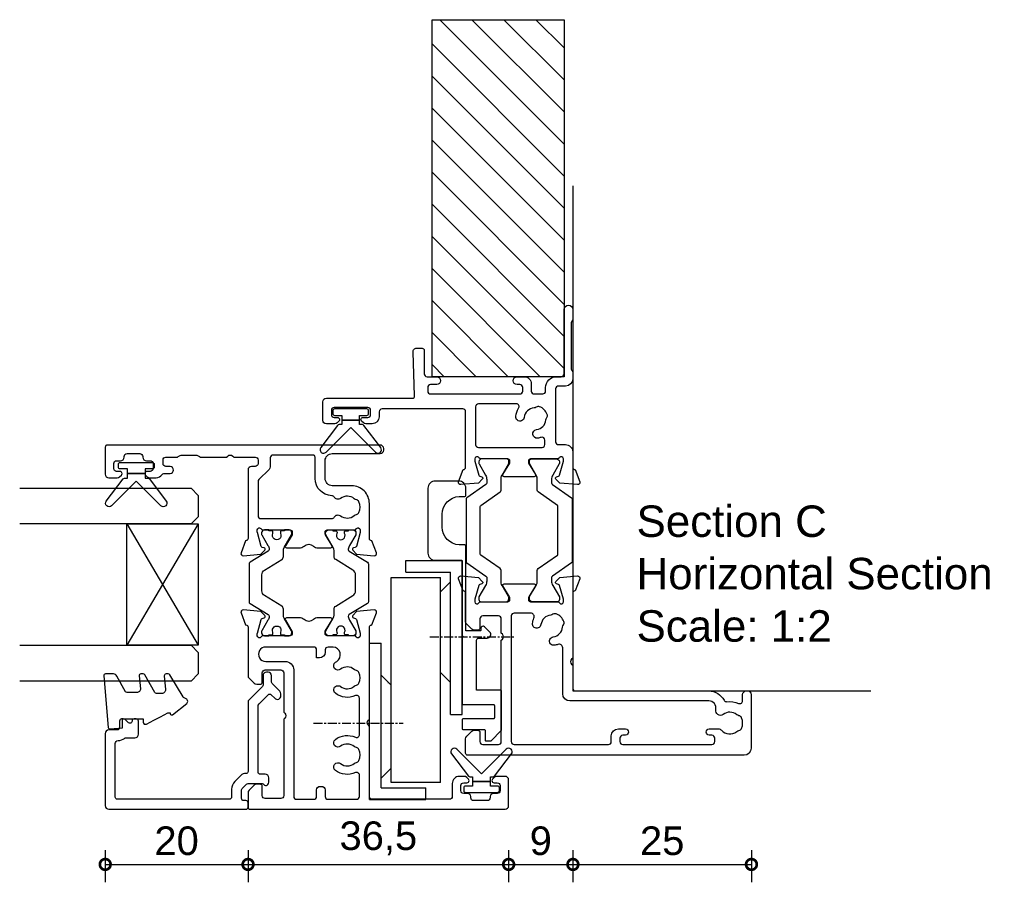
# Model space of a CAD drawing. Header units: millimetres. Extents: x 80 to 17288, y -2623 to 7492.
# Tile 102 of 125: x 14771 to 14909, y 1497 to 1617. Entities that reach past the tile are written whole.
import ezdxf

# ---------------------------------------------------------------- set-up
doc = ezdxf.new("R2010")
doc.units = ezdxf.units.MM
doc.linetypes.add('CENTER', pattern=[2, 1.25, -0.25, 0.25, -0.25])
for name, color, linetype in [('Extrusion', 2, 'Continuous'), ('Glass', 140, 'Continuous'), ('Gray', 8, 'Continuous'), ('Gussets', 1, 'Continuous'), ('polyamide', 6, 'Continuous')]:
    doc.layers.add(name, color=color, linetype=linetype)
doc.layers.add('UNO-Dark Grey', color=7, linetype='Continuous', lineweight=13, true_color=0x44474e)
doc.styles.add('UNO Text', font='arial.ttf')
doc.dimstyles.new('UNO', dxfattribs={"dimtxt": 2, "dimasz": 1.5, "dimexe": 1.25, "dimexo": 0.625, "dimtad": 1, "dimdec": 1, "dimzin": 9, "dimtxsty": 'UNO Text', "dimblk": 'DOTSMALL', "dimcen": 2.5, "dimadec": 0, "dimazin": 0, "dimtfac": 1, "dimtdec": 1, "dimtmove": 0, "dimatfit": 3, "dimfxl": 1, "dimfxlon": 1, "dimarcsym": 0})

# ---------------------------------------------------------------- blocks, each defined once
blk = doc.blocks.new('BACKSEAL1.5')
at = {"layer": 'Gussets'}
for points in [[(-0.35, -2.9), (0.3, -2.9), (0.3, -1.65), (0.3, -0.4), (-0.35, -0.4), (-0.35, -0.02, 0.233448), (-0.45, 0.18), (-3.55, 2.55, 0.936585), (-4.2, 1.8), (-0.75, -1.65), (-4.2, -5.1, 0.936585), (-3.55, -5.85), (-0.45, -3.48, 0.233448), (-0.35, -3.28)], [(1.6, 0.85), (1.2, 0.85, 0.414214), (0.95, 0.6), (0.95, -0.4), (0.3, -0.4), (0.3, -1.65), (0.3, -2.9), (0.95, -2.9), (0.95, -3.9, 0.414214), (1.2, -4.15), (1.6, -4.15, 0.414214), (1.85, -3.9), (1.85, -1.65), (1.85, 0.6, 0.414214)]]:
    blk.add_lwpolyline(points, format="xyb", close=True, dxfattribs=at)
blk = doc.blocks.new('421201')
at = {"layer": 'Extrusion'}
for points in [[(50.8, 25.2, -0.416486), (51.8, 24.21), (51.8, 17.5, 0.414214), (52.3, 17), (52.5, 17, 0.414214), (53, 17.5), (53, 55.7, 0.414214), (52.7, 56), (48.9, 56, 0.414214), (48.4, 55.5), (48.4, 54.33, 0.198912), (48.55, 53.98), (48.79, 53.74, 0.198912), (49, 53.65), (49, 53.65, 0.414214), (49.3, 53.95), (49.3, 54.4, -0.414214), (49.7, 54.8), (50.4, 54.8, -0.414214), (50.8, 54.4), (50.8, 53.85, 0.414214), (51.3, 53.35), (51.4, 53.35, -0.414214), (51.8, 52.95), (51.8, 51.15, -0.414214), (51.4, 50.75), (51.3, 50.75, 0.406014), (50.8, 50.23), (50.8, 49.7, -0.414214), (50.4, 49.3), (49.7, 49.3, -0.414214), (49.3, 49.7), (49.3, 50.15, 0.414214), (49, 50.45), (49, 50.45, 0.198912), (48.79, 50.36), (48.55, 50.12, 0.198912), (48.4, 49.77), (48.4, 48.88, 0.255925), (48.86, 48.04, -0.255925), (49, 47.79), (49, 46.9, 0.904974), (50, 46.9), (50, 47.5, -0.414214), (50.4, 47.9), (50.9, 47.9, -0.414214), (51.3, 47.5), (51.3, 46.03, 0.132602), (51.37, 45.78), (51.53, 45.49, -0.115079), (51.6, 45.27), (51.6, 43.29, -0.131652), (51.55, 43.09), (51.37, 42.78, 0.131605), (51.3, 42.53), (51.3, 39), (51.45, 38.85, -0.414214), (51.45, 38.15), (51.3, 38), (51.3, 35, -0.414214), (50.9, 34.6), (50.4, 34.6, -0.414214), (50, 35), (50, 35.5, 0.414213), (49.5, 36), (39.9, 36, -0.359521), (39.61, 36.24), (39.6, 36.36), (37.9, 36.98, 0.548619), (37.5, 36.67), (37.72, 34.2), (38.26, 33.66, 0.57735), (38.59, 33.75), (38.67, 34.03, -0.267949), (38.81, 34.17), (40.76, 34.69, -0.065543), (40.84, 34.7), (41.1, 34.7, -0.767327), (41.25, 34.14, 0.267949), (41.1, 33.88), (41.1, 30.1, -0.414214), (40.8, 29.8), (40.58, 29.8, -0.137872), (40.43, 29.84), (38.9, 30.77, 0.585524), (38.6, 30.6), (38.6, 28.82, 0.182749), (38.85, 28.16, -0.378127), (38.85, 26.84, 0.182749), (38.6, 26.18), (38.6, 24.4, 0.585524), (38.9, 24.23), (40.43, 25.16, -0.137872), (40.58, 25.2), (40.8, 25.2, -0.414214), (41.1, 24.9), (41.1, 21.12, 0.267949), (41.25, 20.86, -0.767323), (41.1, 20.3), (40.84, 20.3, -0.065543), (40.76, 20.31), (38.81, 20.83, -0.267943), (38.67, 20.97), (38.59, 21.25, 0.57735), (38.26, 21.34), (37.72, 20.8), (37.5, 18.33, 0.548619), (37.9, 18.02), (39.6, 18.64), (39.6, 18.7, -0.414211), (39.9, 19), (44.8, 19, 0.414214), (47.3, 21.5), (47.3, 24.2, -0.414214), (48.3, 25.2)], [(3.78, 2.1), (3.6, 2.1, -0.414213), (3.2, 2.5), (3.2, 4.4, -0.414214), (3.6, 4.8), (3.78, 4.8, 0.397078), (4.2, 5.25), (4.2, 5.8, -0.414214), (4.6, 6.2), (5.3, 6.2, -0.414214), (5.7, 5.8), (5.7, 5.35, 0.414214), (6, 5.05, 0.198912), (6.21, 5.14), (6.45, 5.38, 0.198912), (6.6, 5.73), (6.6, 6.4, 0.414214), (5.6, 7.4), (3.8, 7.4, -0.414214), (3.4, 7.8), (3.4, 18.6, -0.414214), (3.8, 19), (13.6, 19), (13.75, 19.15, -0.414214), (14.46, 19.15), (14.6, 19), (27.5, 19, -0.359508), (27.79, 18.76), (27.8, 18.64), (29.5, 18.02, 0.548619), (29.9, 18.33), (29.68, 20.8), (29.14, 21.34, 0.57735), (28.81, 21.25), (28.73, 20.97, -0.267949), (28.59, 20.83), (26.64, 20.31, -0.065543), (26.56, 20.3), (26.3, 20.3, -0.767327), (26.15, 20.86, 0.267949), (26.3, 21.12), (26.3, 24.9, -0.414214), (26.6, 25.2), (26.91, 25.2), (28.5, 24.23, 0.579801), (28.8, 24.4), (28.8, 26.18, 0.182749), (28.55, 26.84, -0.378127), (28.55, 28.16, 0.182749), (28.8, 28.82), (28.8, 30.6, 0.57979), (28.5, 30.77), (26.9, 29.8), (26.6, 29.8, -0.414214), (26.3, 30.1), (26.3, 33.88, 0.267949), (26.15, 34.14, -0.767316), (26.3, 34.7), (26.56, 34.7, -0.065543), (26.64, 34.69), (28.59, 34.17, -0.267949), (28.73, 34.03), (28.81, 33.75, 0.57735), (29.14, 33.66), (29.68, 34.2), (29.9, 36.67, 0.548619), (29.5, 36.98), (27.8, 36.36), (27.8, 36.3, -0.414207), (27.5, 36), (20.71, 36, 0.198912), (20.35, 35.85), (19.65, 35.15, 0.198913), (19.5, 34.79), (19.5, 34.3, 0.414213), (19.8, 34), (21.1, 34, -0.414214), (21.5, 33.6), (21.5, 31.4, -0.414214), (21.1, 31), (15.6, 31), (15.45, 30.85, -0.414214), (14.75, 30.85), (14.6, 31), (3.9, 31, -0.414214), (3.5, 31.4), (3.5, 33.6, -0.414214), (3.9, 34), (5.2, 34, 0.414214), (5.5, 34.3), (5.5, 34.79, 0.198913), (5.35, 35.15), (4.65, 35.85, 0.198912), (4.29, 36), (2.3, 36, 0.414214), (2, 35.7), (2, 0, 0.414214), (2.5, -0.5), (6.1, -0.5, 0.414214), (6.6, 0), (6.6, 1.17, 0.198912), (6.45, 1.52), (6.21, 1.76, 0.198912), (6, 1.85, 0.414214), (5.7, 1.55), (5.7, 1.1, -0.414213), (5.3, 0.7), (4.6, 0.7, -0.414214), (4.2, 1.1), (4.2, 1.65, 0.397078)], [(24.7, 24.1), (24.7, 24.8, 0.414213), (24.3, 25.2), (24, 25.2, -0.414213), (23.2, 26), (23.2, 26.4), (24.3, 26.4, 0.414214), (24.7, 26.8), (24.7, 33.5, 1.045901), (22.7, 33.5), (22.7, 30.8, -0.414214), (21.5, 29.6), (3.8, 29.6, 0.414214), (3.4, 29.2), (3.4, 26.8, 0.414214), (3.8, 26.4), (4.7, 26.4, -0.414214), (5.2, 25.9), (5.2, 25.7, -0.414214), (4.7, 25.2), (3.8, 25.2, 0.414214), (3.4, 24.8), (3.4, 20.8, 0.414214), (3.8, 20.4), (6.75, 20.4, 0.546165), (7.12, 20.97, -0.277164), (7.43, 23.76, -1), (8.38, 23.03, 0.347544), (8.42, 21.13, -0.12305), (8.56, 20.83, 0.239134), (8.84, 20.47, 0.221126), (10.36, 20.47, 0.239134), (10.64, 20.82, -0.12305), (10.78, 21.13, 0.347914), (10.82, 23.03, -1), (11.77, 23.76, -0.277326), (12.08, 20.97, 0.546198), (12.45, 20.4), (17.55, 20.4, 0.546165), (17.91, 20.97, -0.277164), (18.23, 23.76, -1), (19.18, 23.03, 0.347544), (19.21, 21.13, -0.12305), (19.36, 20.83, 0.239134), (19.64, 20.47, 0.221126), (21.16, 20.47, 0.239134), (21.43, 20.82, -0.12305), (21.58, 21.13, 0.347914), (21.61, 23.03, -1), (22.57, 23.76, -0.037096), (22.7, 23.57, 0.71749)], [(47.87, 34.6), (43.1, 34.6, 0.414214), (42.7, 34.2), (42.7, 24.27, 0.270376), (42.9, 23.92, -0.45529), (43.08, 23.03, 0.347914), (43.12, 21.13, -0.12305), (43.26, 20.83, 0.239134), (43.54, 20.47, 0.221126), (45.06, 20.47, 0.239134), (45.34, 20.83, -0.12305), (45.48, 21.13, 0.347914), (45.52, 23.03, -0.456671), (45.7, 23.92, 0.264964), (45.9, 24.26, -0.407067), (48.3, 26.6), (51.3, 26.6, 0.414214), (51.6, 26.9), (51.6, 32.5, 0.414214), (51.2, 32.9), (49.94, 32.9, -0.198911), (49.59, 33.05), (48.15, 34.48, 0.198912)]]:
    blk.add_lwpolyline(points, format="xyb", close=True, dxfattribs=at)
at = {"layer": 'polyamide'}
for points in [[(26.8, 32.53, -1.569905), (26.8, 31.44, 0.109556), (26.71, 31.46), (26.6, 31.46, 0.414214), (26.4, 31.26), (26.4, 30.89), (26.3, 30.89), (26.3, 30.26, 0.414214), (26.7, 29.86, 0.182748), (26.97, 29.89), (28.77, 30.93, -0.131214), (29.17, 31.04), (30.02, 31.04, 0.261185), (30.45, 31.28), (31.91, 33.68, -0.261646), (32.59, 34.06), (33.7, 34.06), (34.81, 34.06, -0.261646), (35.49, 33.68), (36.95, 31.28, 0.261185), (37.38, 31.04), (38.23, 31.04, -0.131214), (38.63, 30.93), (40.43, 29.89, 0.182748), (40.7, 29.86, 0.414214), (41.1, 30.26), (41.1, 30.89), (41, 30.89), (41, 31.26, 0.414214), (40.8, 31.46), (40.69, 31.46, 0.109556), (40.6, 31.44, -1.569905), (40.6, 32.53, 0.109544), (40.69, 32.51), (40.8, 32.51, 0.414214), (41, 32.71), (41, 33.09), (41.1, 33.09), (41.1, 33.71, 0.414225), (40.7, 34.11), (40.53, 34.11, 0.131652), (40.43, 34.08), (38.94, 33.22, -0.120828), (38.4, 33.04), (38.39, 33.04, -0.261646), (38.13, 33.18), (36.59, 35.72, 0.261646), (36.33, 35.86), (33.7, 35.86), (31.07, 35.86, 0.261646), (30.81, 35.72), (29.27, 33.18, -0.261646), (29.01, 33.04), (29, 33.04, -0.120828), (28.46, 33.22), (26.97, 34.08, 0.131652), (26.87, 34.11), (26.7, 34.11, 0.414225), (26.3, 33.71), (26.3, 33.09), (26.4, 33.09), (26.4, 32.71, 0.414214), (26.6, 32.51), (26.71, 32.51, 0.109544)], [(26.8, 22.47, 1.569905), (26.8, 23.56, -0.109556), (26.71, 23.54), (26.6, 23.54, -0.414214), (26.4, 23.74), (26.4, 24.11), (26.3, 24.11), (26.3, 24.74, -0.414214), (26.7, 25.14, -0.182748), (26.97, 25.11), (28.77, 24.07, 0.131214), (29.17, 23.96), (30.02, 23.96, -0.261185), (30.45, 23.72), (31.91, 21.32, 0.261646), (32.59, 20.94), (33.7, 20.94), (34.81, 20.94, 0.261646), (35.49, 21.32), (36.95, 23.72, -0.261185), (37.38, 23.96), (38.23, 23.96, 0.131214), (38.63, 24.07), (40.43, 25.11, -0.182748), (40.7, 25.14, -0.414214), (41.1, 24.74), (41.1, 24.11), (41, 24.11), (41, 23.74, -0.414214), (40.8, 23.54), (40.69, 23.54, -0.109556), (40.6, 23.56, 1.569905), (40.6, 22.47, -0.109544), (40.69, 22.49), (40.8, 22.49, -0.414214), (41, 22.29), (41, 21.91), (41.1, 21.91), (41.1, 21.29, -0.414225), (40.7, 20.89), (40.53, 20.89, -0.131652), (40.43, 20.92), (38.94, 21.78, 0.120828), (38.4, 21.96), (38.39, 21.96, 0.261646), (38.13, 21.82), (36.59, 19.28, -0.261646), (36.33, 19.14), (33.7, 19.14), (31.07, 19.14, -0.261646), (30.81, 19.28), (29.27, 21.82, 0.261646), (29.01, 21.96), (29, 21.96, 0.120828), (28.46, 21.78), (26.97, 20.92, -0.131652), (26.87, 20.89), (26.7, 20.89, -0.414225), (26.3, 21.29), (26.3, 21.91), (26.4, 21.91), (26.4, 22.29, -0.414214), (26.6, 22.49), (26.71, 22.49, -0.109544)]]:
    blk.add_lwpolyline(points, format="xyb", close=True, dxfattribs=at)
blk = doc.blocks.new('*U308')
at = {"layer": 'Glass'}
for p, q in [((-9, 0), (8, 10)), ((-9, 10), (8, 0))]:
    blk.add_line(p, q, dxfattribs=at)
for points in [[(-14, 25), (-14, 1), (-13, 0), (-10, 0), (-9, 1), (-9, 25)], [(8, 25), (8, 1), (9, 0), (12, 0), (13, 1), (13, 25)]]:
    blk.add_lwpolyline(points, dxfattribs=at)
blk.add_lwpolyline([(-9, 0), (8, 0), (8, 10), (-9, 10)], close=True, dxfattribs=at)
blk = doc.blocks.new('_DotSmall')
at = {"color": 0, "linetype": 'ByBlock', "const_width": 0.5}
blk.add_lwpolyline([(-0.0625, 0, 1), (0.0625, 0, 1)], format="xyb", close=True, dxfattribs=at)
blk = doc.blocks.new('*D346')
at = {"color": 0, "lineweight": -2, "transparency": 16777216}
for p, q in [((14782.99, 1501.01), (14782.99, 1496.51)), ((14802.99, 1501.01), (14802.99, 1496.51)), ((14782.99, 1499.01), (14802.99, 1499.01))]:
    blk.add_line(p, q, dxfattribs=at)
at = {"layer": 'Defpoints', "color": 0, "transparency": 16777216}
for p in [(14782.99, 1545.49), (14802.99, 1540.54), (14802.99, 1499.01)]:
    blk.add_point(p, dxfattribs=at)
at = {"color": 0, "lineweight": -2, "transparency": 16777216, "xscale": 3, "yscale": 3, "zscale": 3, "rotation": 180}
blk.add_blockref('_DotSmall', (14782.99, 1499.01), dxfattribs=at)
at = {"color": 0, "lineweight": -2, "transparency": 16777216, "xscale": 3, "yscale": 3, "zscale": 3}
blk.add_blockref('_DotSmall', (14802.99, 1499.01), dxfattribs=at)
at = {"color": 0, "transparency": 16777216, "insert": (14792.99, 1502.3), "char_height": 4, "attachment_point": 5, "style": 'UNO Text'}
blk.add_mtext('20', dxfattribs=at)
blk = doc.blocks.new('*D347')
at = {"color": 0, "lineweight": -2, "transparency": 16777216}
for p, q in [((14802.99, 1501.01), (14802.99, 1496.51)), ((14839.49, 1501.01), (14839.49, 1496.51)), ((14802.99, 1499.01), (14839.49, 1499.01))]:
    blk.add_line(p, q, dxfattribs=at)
at = {"layer": 'Defpoints', "color": 0, "transparency": 16777216}
for p in [(14802.99, 1540.54), (14839.49, 1508.79), (14839.49, 1499.01)]:
    blk.add_point(p, dxfattribs=at)
at = {"color": 0, "lineweight": -2, "transparency": 16777216, "xscale": 3, "yscale": 3, "zscale": 3, "rotation": 180}
blk.add_blockref('_DotSmall', (14802.99, 1499.01), dxfattribs=at)
at = {"color": 0, "lineweight": -2, "transparency": 16777216, "xscale": 3, "yscale": 3, "zscale": 3}
blk.add_blockref('_DotSmall', (14839.49, 1499.01), dxfattribs=at)
at = {"color": 0, "transparency": 16777216, "insert": (14821.24, 1502.66), "char_height": 4, "attachment_point": 5, "style": 'UNO Text'}
blk.add_mtext('36,5', dxfattribs=at)
blk = doc.blocks.new('*D348')
at = {"color": 0, "lineweight": -2, "transparency": 16777216}
for p, q in [((14839.49, 1501.01), (14839.49, 1496.51)), ((14848.49, 1501.01), (14848.49, 1496.51)), ((14839.49, 1499.01), (14848.49, 1499.01))]:
    blk.add_line(p, q, dxfattribs=at)
at = {"layer": 'Defpoints', "color": 0, "transparency": 16777216}
for p in [(14848.49, 1522.3), (14839.49, 1508.79), (14848.49, 1499.01)]:
    blk.add_point(p, dxfattribs=at)
at = {"color": 0, "lineweight": -2, "transparency": 16777216, "xscale": 3, "yscale": 3, "zscale": 3, "rotation": 180}
blk.add_blockref('_DotSmall', (14839.49, 1499.01), dxfattribs=at)
at = {"color": 0, "lineweight": -2, "transparency": 16777216, "xscale": 3, "yscale": 3, "zscale": 3}
blk.add_blockref('_DotSmall', (14848.49, 1499.01), dxfattribs=at)
at = {"color": 0, "transparency": 16777216, "insert": (14843.99, 1502.3), "char_height": 4, "attachment_point": 5, "style": 'UNO Text'}
blk.add_mtext('9', dxfattribs=at)
blk = doc.blocks.new('*D349')
at = {"color": 0, "lineweight": -2, "transparency": 16777216}
for p, q in [((14848.49, 1501.01), (14848.49, 1496.51)), ((14873.49, 1501.01), (14873.49, 1496.51)), ((14848.49, 1499.01), (14873.49, 1499.01))]:
    blk.add_line(p, q, dxfattribs=at)
at = {"layer": 'Defpoints', "color": 0, "transparency": 16777216}
for p in [(14848.49, 1522.3), (14873.49, 1518.46), (14873.49, 1499.01)]:
    blk.add_point(p, dxfattribs=at)
at = {"color": 0, "lineweight": -2, "transparency": 16777216, "xscale": 3, "yscale": 3, "zscale": 3, "rotation": 180}
blk.add_blockref('_DotSmall', (14848.49, 1499.01), dxfattribs=at)
at = {"color": 0, "lineweight": -2, "transparency": 16777216, "xscale": 3, "yscale": 3, "zscale": 3}
blk.add_blockref('_DotSmall', (14873.49, 1499.01), dxfattribs=at)
at = {"color": 0, "transparency": 16777216, "insert": (14860.99, 1502.3), "char_height": 4, "attachment_point": 5, "style": 'UNO Text'}
blk.add_mtext('25', dxfattribs=at)
blk = doc.blocks.new('ASTAY')
at = {"linetype": 'CENTER'}
for p, q in [((3.3, 20.83), (3.3, 8.27)), ((15.4, 4.53), (15.4, -7.28))]:
    blk.add_line(p, q, dxfattribs=at)
at = {"linetype": 'Continuous'}
for p, q in [((-7.4, 13), (-7.4, 5.1)), ((-7.4, 13), (14.5, 13)), ((14.5, 13), (14.5, 11.35)), ((-5.75, 11.35), (-5.75, 5.1)), ((-5.75, 11.35), (14.5, 11.35)), ((-3, 9.95), (-4.4, 11.35)), ((10, 11.35), (8.6, 9.95)), ((-5, 9.95), (23.7, 9.95)), ((-5, 3.05), (-5, 9.95)), ((-3, 9.95), (8.6, 9.95)), ((9, 10.4), (9, 10.35)), ((23.7, 9.95), (23.7, 3.05)), ((24.45, 7.9), (24.45, 1.65)), ((24.45, 7.9), (26.1, 7.9)), ((26.1, 7.9), (26.1, 0)), ((-7.4, 5.1), (-5.75, 5.1)), ((-5, 3.05), (23.7, 3.05)), ((10.4, 3.05), (9, 1.65)), ((23.1, 1.65), (21.7, 3.05)), ((4.5, 1.65), (24.45, 1.65)), ((4.5, 1.65), (4.5, 0)), ((4.5, 0), (26.1, 0))]:
    blk.add_line(p, q, dxfattribs=at)
blk = doc.blocks.new('A100 Top')
blk.add_lwpolyline([(1.65, 8.26), (2.39, 8.99, -0.668179), (2.9, 8.78), (2.9, 8.53, 0.414214), (3.02, 8.41), (5, 8.41), (5, 20.33, -0.414214), (5.12, 20.46), (5.92, 20.46, 0.400329), (8.3, 22.96), (8.3, 24.76, 0.400329), (5.92, 27.25), (5.12, 27.25, -0.400329), (5, 27.38), (5, 28.41, -0.414214), (6, 29.41), (9.3, 29.41, -0.414214), (10.3, 28.41), (10.3, 19.31, -0.414214), (9.3, 18.31), (5.62, 18.31, 0.414214), (5.5, 18.18), (5.5, 7.78), (5.32, 7.61), (5.5, 7.43), (5.5, -1.77, -0.414214), (5.37, -1.89), (1.12, -1.89, 0.414214), (1, -2.02), (1, -3.77, 0.414214), (1.12, -3.89), (5.37, -3.89, -0.414214), (5.5, -4.02), (5.5, -5.27, -0.414214), (5.37, -5.39), (2.42, -5.39, 0.414214), (2.3, -5.52), (2.3, -6.87, -0.414214), (2.17, -6.99), (1.55, -6.99, -0.198912), (1.46, -6.96), (0.04, -5.53, -0.198912), (0, -5.44), (0, -0.02, -0.414214), (0.13, 0.11), (3.5, 0.11), (3.5, 7.11, 0.414214), (3.2, 7.41), (2.01, 7.41, -0.668179)], format="xyb", close=True)
blk = doc.blocks.new('521000')
at = {"layer": 'Extrusion'}
for points in [[(51, 28.8), (51.5, 28.8, -0.414214), (53, 27.3), (53, 26.6, 0.414214), (53.4, 26.2), (62.41, 26.2, -0.986364), (62.41, 25), (61, 25, -0.198912), (60.79, 25.09), (60.77, 25.11, 0.198912), (60.55, 25.2), (54.07, 25.2, 0.198912), (53.86, 25.11), (53.84, 25.09, -0.198962), (53.63, 25), (52.7, 25, -0.41415), (51.7, 26), (51.7, 27, 0.414214), (51.3, 27.4), (43.9, 27.4, 0.414214), (43.5, 27), (43.5, 26, -0.41422), (42.5, 25), (40.3, 25, 0.414157), (40, 24.7), (40, 24.64), (38.3, 24.02, -0.548619), (37.9, 24.33), (38.12, 26.8), (38.66, 27.34, -0.57735), (38.99, 27.25), (39.07, 26.97, 0.267949), (39.21, 26.83), (41.16, 26.31, 0.065543), (41.24, 26.3), (41.5, 26.3, 0.767227), (41.65, 26.86, -0.267949), (41.5, 27.12), (41.5, 30.9, 0.414214), (41.2, 31.2), (40.89, 31.2), (39.3, 30.23, -0.579702), (39, 30.4), (39, 34.6, -0.576766), (39.3, 34.77), (40.89, 33.8), (41.2, 33.8, 0.414214), (41.5, 34.1), (41.5, 37.88, -0.267949), (41.65, 38.14, 0.767227), (41.5, 38.7), (41.24, 38.7, 0.065543), (41.16, 38.69), (39.21, 38.17, 0.267949), (39.07, 38.02), (38.99, 37.75, -0.57735), (38.66, 37.66), (38.12, 38.2), (37.9, 40.67, -0.548619), (38.3, 40.98), (40, 40.36), (40, 40.3, 0.414157), (40.3, 40), (48.1, 40, 0.414217), (48.5, 40.4), (48.5, 51.7, 0.414214), (48.1, 52.1), (47.4, 52.1, -0.414193), (46.4, 53.1), (46.4, 53.97, -0.2), (46.55, 54.32), (46.79, 54.56, -0.2), (47, 54.65, -0.41), (47.3, 54.35), (47.3, 53.7, 0.414189), (47.7, 53.3), (48.3, 53.3, 0.414214), (48.7, 53.7), (48.7, 58.4, 0.414214), (48.3, 58.8), (47.7, 58.8, 0.41418), (47.3, 58.4), (47.3, 58.1), (47.3, 57.95, -0.41), (47, 57.65, -0.2), (46.79, 57.74), (46.55, 57.98, -0.2), (46.4, 58.33), (46.4, 59.5, -0.41), (46.9, 60), (49.5, 60, -0.41), (50, 59.5), (50, 47.44, 0.425129), (50.31, 47.14), (56.45, 47.36, -0.4453), (57, 46.87), (57, 46.1, -0.414214), (56.7, 45.8), (53.4, 45.8, 0.41428), (53, 45.4), (53, 44.05, -1), (51.9, 44.05), (51.9, 44.9, 0.414129), (51.5, 45.3), (51, 45.3, 0.414234), (50.6, 44.9), (50.6, 32.4, 0.414214), (51, 32), (51.5, 32, 0.414205), (51.9, 32.4), (51.9, 32.8, -0.996705), (53, 32.8), (53, 31.8, -0.414566), (52, 30.8), (51, 30.8, 0.414214), (50.6, 30.4), (50.6, 29.2, 0.414213)], [(21.5, 27.12, -0.267769), (21.35, 26.86, 0.76736), (21.5, 26.3), (21.76, 26.3, 0.065543), (21.84, 26.31), (23.79, 26.83, 0.267949), (23.93, 26.97), (24.01, 27.25, -0.57735), (24.34, 27.34), (24.88, 26.8), (25.1, 24.33, -0.548619), (24.7, 24.02), (23, 24.64), (23, 24.7, 0.414071), (22.7, 25), (13.6, 25), (13.45, 25.15, 0.414214), (12.75, 25.15), (12.6, 25), (9.4, 25, 0.414214), (9, 24.6), (9, 5.93, -0.277503), (7.71, 3.81, 0.316398), (7.5, 3.4, -0.138989), (7.26, 1.76, 0.543442), (7.63, 1.2), (8.5, 1.2, -0.414081), (9, 0.7), (9, 0.5, -0.414214), (8.5, 0), (1, 0, -0.414213), (0, 1), (0, 39.7, -0.414214), (0.3, 40), (2.29, 40, -0.198912), (2.65, 39.85), (3.35, 39.15, -0.198913), (3.5, 38.79), (3.5, 38.3, -0.414214), (3.2, 38), (1.9, 38, 0.414214), (1.5, 37.6), (1.5, 35.4, 0.414214), (1.9, 35), (16.1, 35), (16.25, 34.85, 0.414214), (16.95, 34.85), (17.1, 35), (19.1, 35, 0.414214), (19.5, 35.4), (19.5, 37.6, 0.414214), (19.1, 38), (17.8, 38, -0.414214), (17.5, 38.3), (17.5, 38.79, -0.2), (17.65, 39.15), (18.35, 39.85, -0.2), (18.71, 40), (22.7, 40, 0.414071), (23, 40.3), (23, 40.36), (24.7, 40.98, -0.548619), (25.1, 40.67), (24.88, 38.2), (24.34, 37.66, -0.57735), (24.01, 37.75), (23.93, 38.02, 0.267949), (23.79, 38.17), (21.84, 38.69, 0.065543), (21.76, 38.7), (21.5, 38.7, 0.76736), (21.35, 38.14, -0.267949), (21.5, 37.88), (21.5, 34.1, 0.414214), (21.8, 33.8), (22.02, 33.8, 0.137872), (22.17, 33.84), (23.7, 34.77, -0.585524), (24, 34.6), (24, 30.4, -0.585524), (23.7, 30.23), (22.17, 31.16, 0.137872), (22.02, 31.2), (21.8, 31.2, 0.414214), (21.5, 30.9)], [(2.7, 19.6, -0.414202), (3.7, 18.6), (3.7, 17.6, -0.889365), (2.8, 17.6), (2.8, 18, 0.414214), (2.4, 18.4), (1.9, 18.4, 0.414202), (1.5, 18), (1.5, 5.5, 0.414213), (1.9, 5.1), (2.4, 5.1, 0.414215), (2.8, 5.5), (2.8, 5.9, -0.889355), (3.7, 5.9), (3.7, 4.61, -0.219162), (3.49, 4.15, 0.403571), (3.32, 2.03, -0.12305), (3.46, 1.72, 0.239134), (3.74, 1.37, 0.221126), (5.26, 1.37, 0.239134), (5.54, 1.72, -0.12305), (5.68, 2.03, 0.347448), (5.72, 3.93, -0.702074), (6.38, 4.96, 0.481745), (7.6, 5.94), (7.6, 25.4, -0.414156), (8.6, 26.4), (15.04, 26.4, 0.513003), (15.51, 27.06, -0.048433), (15.39, 27.57, -1.000832), (16.58, 27.73, 0.348271), (17.95, 26.41, -0.12305), (18.27, 26.3, 0.239134), (18.72, 26.24, 0.221428), (19.79, 27.31, 0.239134), (19.74, 27.76, -0.12305), (19.62, 28.08, 0.348271), (18.3, 29.45, -1.000832), (18.46, 30.64, -0.070793), (19.2, 30.43, 0.541477), (19.9, 30.89), (19.9, 33.2, 0.414214), (19.5, 33.6), (1.9, 33.6, 0.414214), (1.5, 33.2), (1.5, 20, 0.414214), (1.9, 19.6)]]:
    blk.add_lwpolyline(points, format="xyb", close=True, dxfattribs=at)
blk.add_lwpolyline([(48.58, 32.57, 0.59317), (49.2, 32.9), (49.2, 38.2, 0.414223), (48.8, 38.6), (43.48, 38.6, 0.40033), (43.1, 38.2), (43.1, 29.3, 0.414214), (43.5, 28.9), (44.13, 28.9, 0.510119), (44.51, 29.42, -0.046438), (44.4, 29.92, -0.995868), (45.59, 30.07, 0.348271), (46.96, 28.75, -0.12305), (47.28, 28.63, 0.239134), (47.72, 28.58, 0.221428), (48.8, 29.65, 0.239134), (48.74, 30.1, -0.12305), (48.63, 30.42, 0.348271), (47.31, 31.79, -1.000832), (47.47, 32.98, -0.110255), (48.58, 32.57)], format="xyb", dxfattribs=at)
blk.add_lwpolyline([(21.5, 27.73), (21.5, 27.73)], close=True, dxfattribs=at)
at = {"layer": 'polyamide'}
for points in [[(21.9, 33.94), (22.11, 33.94, 0.131652), (22.21, 33.97), (23.79, 34.88, -0.131652), (24.39, 35.04), (25.88, 35.04, 0.244698), (26.13, 35.17), (28.01, 37.85, -0.244698), (28.18, 37.94), (34.82, 37.94, -0.244698), (34.99, 37.85), (36.87, 35.17, 0.244698), (37.11, 35.04), (38.61, 35.04, -0.131652), (39.21, 34.88), (40.84, 33.94), (41.2, 33.94, 0.414214), (41.5, 34.24), (41.5, 37.74, 0.414214), (41.1, 38.14), (40.89, 38.14, 0.131652), (40.79, 38.11), (39.21, 37.2, -0.131652), (38.61, 37.04), (38.16, 37.04, -0.244698), (37.91, 37.17), (36.06, 39.81, 0.244698), (35.81, 39.94), (27.19, 39.94, 0.244698), (26.94, 39.81), (25.09, 37.17, -0.103471), (25, 37.08, -0.13774), (24.84, 37.04), (24.39, 37.04, -0.131652), (23.79, 37.2), (22.16, 38.14), (21.8, 38.14, 0.414998), (21.5, 37.84), (21.5, 34.34, 0.414214)], [(21.9, 31.06), (22.11, 31.06, -0.131652), (22.21, 31.03), (23.79, 30.12, 0.131652), (24.39, 29.96), (25.88, 29.96, -0.244698), (26.13, 29.83), (28.01, 27.15, 0.244698), (28.18, 27.06), (34.82, 27.06, 0.244698), (34.99, 27.15), (36.87, 29.83, -0.244698), (37.11, 29.96), (38.61, 29.96, 0.131652), (39.21, 30.12), (40.84, 31.06), (41.2, 31.06, -0.414214), (41.5, 30.76), (41.5, 27.26, -0.414214), (41.1, 26.86), (40.89, 26.86, -0.131652), (40.79, 26.89), (39.21, 27.8, 0.131652), (38.61, 27.96), (38.16, 27.96, 0.244698), (37.91, 27.83), (36.06, 25.19, -0.244698), (35.81, 25.06), (27.19, 25.06, -0.244698), (26.94, 25.19), (25.09, 27.83, 0.103471), (25, 27.92, 0.13774), (24.84, 27.96), (24.39, 27.96, 0.131652), (23.79, 27.8), (22.16, 26.86), (21.8, 26.86, -0.414998), (21.5, 27.16), (21.5, 30.66, -0.414214)]]:
    blk.add_lwpolyline(points, format="xyb", close=True, dxfattribs=at)
blk = doc.blocks.new('421802')
at = {"layer": 'Extrusion'}
blk.add_lwpolyline([(9.2, 23.15, -0.400098), (9.6, 22.76, 0.145125), (9.92, 21.85, -0.157511), (10, 21.62), (10, 20.4, 0.414214), (10.5, 19.9), (12.35, 19.9, 0.414214), (12.65, 20.2), (12.65, 20.5, 0.414214), (12.35, 20.8), (12.32, 20.8, -0.668179), (12.11, 21.31), (12.5, 21.7, 0.198912), (12.65, 22.05), (12.65, 22.25, 0.414214), (12.35, 22.55), (11.4, 22.55, -0.414214), (11.1, 22.85), (11.1, 24.05, 0.414214), (10.6, 24.55), (0.5, 24.55, 0.414214), (0, 24.05), (0, 4.85, 0.414214), (0.3, 4.55), (0.9, 4.55, 0.414214), (1.2, 4.85), (1.2, 5.15, -0.414214), (1.5, 5.45), (2.7, 5.45, -0.198912), (2.91, 5.36), (3.51, 4.76, -0.198912), (3.6, 4.55), (3.6, 2.59, -0.267785), (3.45, 2.33, 0.492955), (3.39, 1.86), (3.45, 1.79, 0.198912), (3.8, 1.65), (4.4, 1.65, 0.414214), (4.9, 2.15), (4.9, 2.85, -0.414214), (5.2, 3.15), (14.4, 3.15, -0.19891), (14.75, 3), (16.03, 1.72, -0.414214), (16.03, 1.3), (15.53, 0.8, 0.668179), (15.88, -0.05), (16.17, -0.05, 0.198912), (16.52, 0.09), (17.59, 1.16, -0.198912), (17.8, 1.25), (18.7, 1.25, 0.414214), (19.2, 1.75), (19.2, 1.95, 0.414214), (18.7, 2.45), (17.4, 2.45, -0.198912), (17.19, 2.53), (15.33, 4.4, 0.198912), (14.98, 4.55), (5.3, 4.55, -0.414213), (5, 4.85), (5, 5.06, 0.198839), (4.85, 5.41), (3.86, 6.41, 0.198912), (2.8, 6.85), (1.7, 6.85, -0.414204), (1.4, 7.15), (1.4, 22.85, -0.414223), (1.7, 23.15)], format="xyb", close=True, dxfattribs=at)
blk = doc.blocks.new('*U559')
at = {"linetype": 'ByBlock'}
h = blk.add_hatch(dxfattribs=at)
h.set_pattern_fill('ANSI31', color=40)
h.set_pattern_definition([(45, (90, 9e-13), (-2.245064, 2.245064), [])])
h.paths.add_polyline_path([(-50, -18.5), (-50, 0), (0, 0), (0, -18.5)])
at = {"color": 40, "linetype": 'Continuous'}
blk.add_lwpolyline([(-50, -18.5), (-50, 0), (0, 0), (0, -18.5)], close=True, dxfattribs=at)

msp = doc.modelspace()

# ---------------------------------------------------------------- linework, layer by layer
at = {"layer": 'Gray'}
msp.add_lwpolyline([(14848.49, 1594.04), (14848.49, 1523.3), (14890.21, 1523.3)], dxfattribs=at)
at = {"layer": 'Gussets'}
msp.add_lwpolyline([(14789.82, 1519.21), (14790.71, 1519.67), (14791.78, 1520.22), (14792.07, 1520.25), (14792.1, 1520.11, 0.574588), (14792.42, 1519.98), (14794.41, 1521.55, 0.613071), (14794.23, 1522.24, -0.204408), (14793.91, 1522.47), (14792.03, 1525.55, 0.266679), (14791.81, 1525.68), (14791.51, 1525.68, 0.440011), (14791.26, 1525.4), (14791.43, 1523.49, -0.440011), (14790.93, 1522.95), (14790.18, 1522.95, -0.266679), (14789.96, 1523.07), (14788.52, 1525.55, 0.266679), (14788.3, 1525.68), (14788, 1525.68, 0.440011), (14787.75, 1525.4), (14787.91, 1523.62, -0.440011), (14787.41, 1523.08), (14786.05, 1523.08, -0.271081), (14785.83, 1523.2), (14784.6, 1525.39, 0.288187), (14784.15, 1525.68), (14783.04, 1525.68, 0.440011), (14782.79, 1525.4), (14783.42, 1518.2, 0.414214), (14783.69, 1517.98), (14785.42, 1518.13), (14785.42, 1519.38), (14788.32, 1519.38), (14788.32, 1518.92, 0.553939), (14788.75, 1518.66), (14789.82, 1519.21), (14790.71, 1519.67)], format="xyb", dxfattribs=at)

# ---------------------------------------------------------------- block references
for name, p, rotation in [('*U559', (14847.26, 1567.3), 270), ('521000', (14873.46, 1514.3), 90.00000000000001), ('421201', (14838.99, 1504.74), 90.00000000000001), ('ASTAY', (14832.99, 1515.49), 90.00000000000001), ('421802', (14807.54, 1506.74), 90.00000000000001)]:
    msp.add_blockref(name, p, dxfattribs=dict(rotation=rotation))
at = {"xscale": -1}
msp.add_blockref('A100 Top', (14838.49, 1523.29), dxfattribs=at)
at = {"xscale": -1, "rotation": 90}
msp.add_blockref('*U308', (14796.01, 1537.69), dxfattribs=at)
at = {"layer": 'Gussets'}
for p, rotation in [((14815.72, 1560.94), 90.00000000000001), ((14837.34, 1510.94), 270)]:
    msp.add_blockref('BACKSEAL1.5', p, dxfattribs=dict(at, rotation=rotation))
at = {"layer": 'Gussets', "xscale": -1, "rotation": 270}
msp.add_blockref('BACKSEAL1.5', (14788.99, 1553.44), dxfattribs=at)

# ---------------------------------------------------------------- texts
at = {"layer": 'UNO-Dark Grey', "insert": (14857.4, 1530.14), "char_height": 4.4, "attachment_point": 7, "style": 'UNO Text'}
msp.add_mtext_dynamic_manual_height_columns('Section C\\PHorizontal Section\\PScale: 1:2', width=159.8073, gutter_width=12.5, heights=[63.12], dxfattribs=at)

# ---------------------------------------------------------------- dimensions: what is measured, and where the dimension line sits
for base, p1, p2, picture, middle in [((14802.99, 1499.01), (14782.99, 1545.49), (14802.99, 1540.54), '*D346', (14792.99, 1502.3)), ((14839.49, 1499.01), (14802.99, 1540.54), (14839.49, 1508.79), '*D347', (14821.24, 1502.66)), ((14848.49, 1499.01), (14839.49, 1508.79), (14848.49, 1522.3), '*D348', (14843.99, 1502.3)), ((14873.49, 1499.01), (14848.49, 1522.3), (14873.49, 1518.46), '*D349', (14860.99, 1502.3))]:
    dim = msp.add_linear_dim(base=base, p1=p1, p2=p2, dimstyle='UNO')
    dim.commit()
    dim.dimension.update_dxf_attribs({"geometry": picture, "text_midpoint": middle})

doc.saveas('drawing.dxf')
